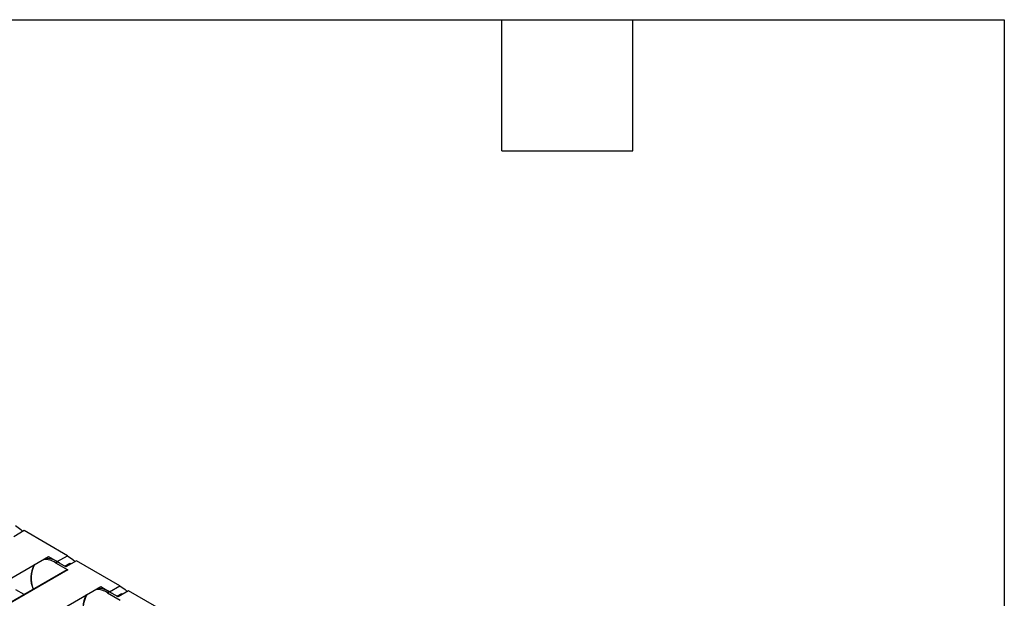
# Model space of a CAD drawing. Header units: millimetres. Extents: x 10 to 410, y 10 to 314.
# Tile 9 of 9: x 324 to 410, y 264 to 314. Entities that reach past the tile are written whole.
import ezdxf

# ---------------------------------------------------------------- set-up
doc = ezdxf.new("R2010")
doc.units = ezdxf.units.MM
doc.header["$LTSCALE"] = 1.5
doc.layers.add('TEXT', color=140, linetype='Continuous', lineweight=25)

msp = doc.modelspace()

# ---------------------------------------------------------------- linework, layer by layer
for p, q in [((324.135, 269.766), (323.226, 269.241)), ((327.917, 267.583), (324.135, 269.766)), ((316.53, 261.893), (326.258, 267.509)), ((326.258, 267.509), (327.023, 267.067)), ((326.856, 266.971), (327.007, 267.058)), ((326.856, 266.971), (327.947, 266.341)), ((327.772, 266.617), (327.007, 267.058)), ((327.023, 267.067), (327.917, 267.583)), ((328.681, 267.142), (327.772, 266.617)), ((332.462, 264.959), (328.681, 267.142)), ((327.84, 266.352), (318.49, 260.954)), ((327.947, 266.341), (318.552, 260.918)), ((327.674, 266.673), (328.107, 266.923)), ((327.734, 266.639), (328.107, 266.923)), ((328.107, 266.923), (328.182, 266.854)), ((321.076, 259.269), (330.804, 264.884)), ((324.126, 264.208), (323.413, 264.619)), ((330.804, 264.884), (331.568, 264.443)), ((331.402, 264.347), (331.553, 264.434)), ((332.318, 263.993), (331.553, 264.434)), ((331.568, 264.443), (332.462, 264.959)), ((333.227, 264.518), (332.318, 263.993)), ((337.008, 262.335), (333.227, 264.518)), ((331.402, 264.347), (332.493, 263.717)), ((332.22, 264.049), (332.653, 264.299)), ((332.279, 264.015), (332.653, 264.299)), ((332.653, 264.299), (332.728, 264.23))]:
    msp.add_line(p, q)
at = {"flags": 128}
for points in [[(323.371, 270.207), (323.843, 269.873), (324.03, 269.705)], [(327.917, 267.583), (328.389, 267.249), (328.576, 267.081)], [(332.462, 264.959), (332.934, 264.625), (333.122, 264.457)]]:
    msp.add_lwpolyline(points, dxfattribs=at)
for centre, radius, start, end in [((325.885, 265.476), 1.782, 57.00843, 92.02824), ((326.015, 265.485), 1.86, 57.76541, 91.27127), ((325.469, 264.387), 3.098, 54.33277, 59.90869), ((327.165, 265.628), 2.451, 151.86032, 203.21975), ((327.227, 265.612), 2.489, 151.26519, 202.26901), ((327.884, 266.254), 0.108, 54.38242, 114.30712), ((330.431, 262.852), 1.782, 57.00843, 92.02824), ((330.561, 262.861), 1.86, 57.76541, 91.27127), ((330.015, 261.763), 3.098, 54.33277, 59.90869), ((331.711, 263.004), 2.451, 151.86032, 203.21975), ((331.773, 262.987), 2.489, 151.26519, 202.26901)]:
    msp.add_arc(centre, radius, start, end)
at = {"layer": 'TEXT'}
for p, q in [((9.525, 314.325), (409.575, 314.325)), ((365.76, 302.895), (365.76, 314.325)), ((377.19, 302.895), (377.19, 314.325)), ((409.575, 314.325), (409.575, 9.525)), ((365.76, 302.895), (377.19, 302.895))]:
    msp.add_line(p, q, dxfattribs=at)

doc.saveas('drawing.dxf')
